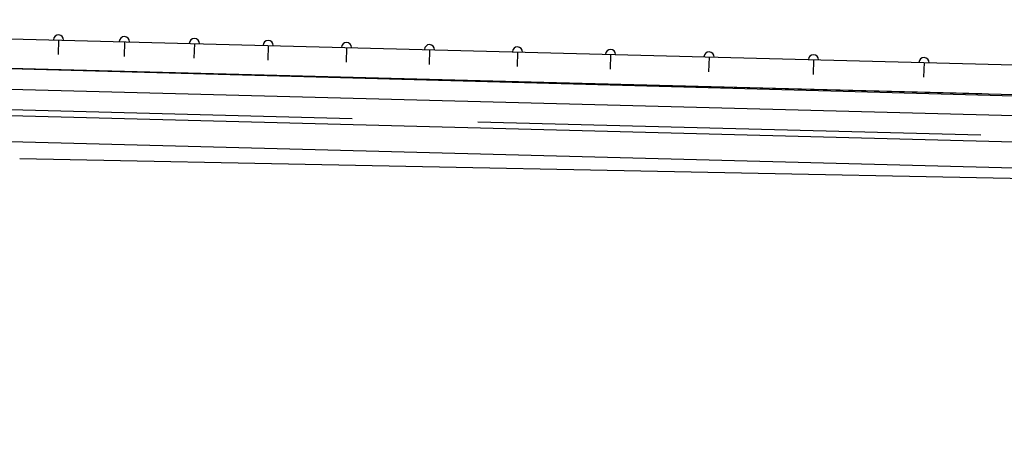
# Model space of a CAD drawing. Extents: x 25 to 1178, y 10 to 839.
# Tile 10 of 18: x 587 to 822, y 166 to 264. Entities that reach past the tile are written whole.
import ezdxf

# ---------------------------------------------------------------- set-up
doc = ezdxf.new("R2010")
doc.units = 0
doc.header["$LTSCALE"] = 10
doc.linetypes.add('ACAD_ISO02W100', pattern=[15, 12, -3])
doc.layers.get('0').update_dxf_attribs({"linetype": 'CONTINUOUS'})
doc.layers.get('DEFPOINTS').update_dxf_attribs({"linetype": 'CONTINUOUS'})
for name, color, linetype in [('FRETBOARD', 3, 'CONTINUOUS'), ('FRETS_22', 1, 'CONTINUOUS'), ('HATCH', 2, 'CONTINUOUS'), ('NECK', 1, 'CONTINUOUS'), ('TRUSSROD', 4, 'CONTINUOUS')]:
    doc.layers.add(name, color=color, linetype=linetype)
doc.dimstyles.get("Standard").update_dxf_attribs({"dimtxt": 2.5, "dimasz": 2.5, "dimexe": 1.25, "dimexo": 0.625, "dimtad": 1, "dimcen": 2.5, "dimazin": 3, "dimtfac": 1, "dimtmove": 0, "dimatfit": 3})

# ---------------------------------------------------------------- blocks, each defined once
blk = doc.blocks.new('_CLOSEDBLANK')
at = {"color": 0, "linetype": 'BYBLOCK'}
for p, q in [((-1, 0.167), (0, 0)), ((-1, 0.167), (-1, -0.167)), ((0, 0), (-1, -0.167))]:
    blk.add_line(p, q, dxfattribs=at)
blk = doc.blocks.new('*D1')
at = {"layer": 'DEFPOINTS', "color": 0}
for p in [(888.2, 244.25), (587.16, 230.66), (970.12, 223.07), (970.12, 223.07), (1010.15, 219.15)]:
    blk.add_point(p, dxfattribs=at)
at = {"layer": 'NECK', "color": 0}
for p, q in [((972.54, 222.44), (1013.9, 211.75)), ((972.62, 223.02), (1015.34, 222.17))]:
    blk.add_line(p, q, dxfattribs=at)
for start, end in [(13.1464, 27.4278), (345.5, 358.8649), (316.9371, 331.2185)]:
    blk.add_arc((970.12, 223.07), 40.22, start, end, dxfattribs=at)
at = {"layer": 'NECK', "color": 0, "xscale": 10, "yscale": 10, "zscale": 10}
for p, rotation in [((1010.34, 222.27), 276.0056361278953), ((1009.06, 213), 68.3592703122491)]:
    blk.add_blockref('_CLOSEDBLANK', p, dxfattribs=dict(at, rotation=rotation))
at = {"color": 0}
blk.add_text('13%%d', height=10, dxfattribs=at).set_placement((980.68, 168.71))

msp = doc.modelspace()

# ---------------------------------------------------------------- linework, layer by layer
at = {"layer": 'FRETBOARD'}
for p, q in [((498.639, 261.458), (958.614, 249.413)), ((596.439, 258.897), (596.348, 255.398)), ((612.139, 258.486), (612.048, 254.987)), ((628.839, 258.048), (628.748, 254.55)), ((646.439, 257.588), (646.348, 254.089)), ((646.439, 257.588), (646.348, 254.089)), ((665.139, 257.098), (665.048, 253.599)), ((684.939, 256.579), (684.848, 253.081)), ((515.482, 254.014), (969.183, 241.652)), ((705.939, 256.029), (705.848, 252.531)), ((728.139, 255.448), (728.048, 251.949)), ((751.639, 254.833), (751.548, 251.334)), ((776.539, 254.181), (776.448, 250.682)), ((802.939, 253.489), (802.848, 249.991))]:
    msp.add_line(p, q, dxfattribs=at)
at = {"layer": 'FRETS_22'}
for centre in [(596.439, 258.897), (612.139, 258.486), (628.839, 258.048), (646.439, 257.588), (665.139, 257.098), (684.939, 256.579), (705.939, 256.029), (728.139, 255.448), (751.639, 254.833), (776.539, 254.181), (802.939, 253.489)]:
    msp.add_arc(centre, 1.207, 358.5, 178.5, dxfattribs=at)
at = {"layer": 'HATCH', "color": 14}
for p, q in [((493.344, 249.563), (909.843, 238.657)), ((493.344, 243.311), (936.742, 231.7)), ((493.344, 237.059), (963.641, 224.744))]:
    msp.add_line(p, q, dxfattribs=at)
at = {"layer": 'NECK'}
for p, q in [((144.547, 263.728), (888.199, 244.254)), ((587.159, 230.656), (970.121, 223.068))]:
    msp.add_line(p, q, dxfattribs=at)
at = {"layer": 'TRUSSROD', "color": 4, "linetype": 'ACAD_ISO02W100'}
for p, q in [((546.803, 253.194), (969.062, 242.137)), ((546.544, 243.329), (1009.582, 231.204))]:
    msp.add_line(p, q, dxfattribs=at)

# ---------------------------------------------------------------- dimensions: what is measured, and where the dimension line sits
at = {"layer": 'NECK', "color": 3}
dim = msp.add_angular_dim_2l(base=(1010.153, 219.15), line1=((888.199, 244.254), (970.121, 223.068)), line2=((587.159, 230.656), (970.121, 223.068)), text='13%%d', dimstyle='Standard', override={"dimtad": 2, "dimtih": 0, "dimdec": 2, "dimblk1": 'CLOSEDBLANK', "dimblk2": 'CLOSEDBLANK', "dimsah": 1, "dimcen": -10, "dimadec": 2, "dimazin": 2, "dimtdec": 2}, dxfattribs=at)
dim.commit()
dim.dimension.update_dxf_attribs({"geometry": '*D1', "text_midpoint": (995.875, 192.171), "dimtype": 130})

doc.saveas('drawing.dxf')
